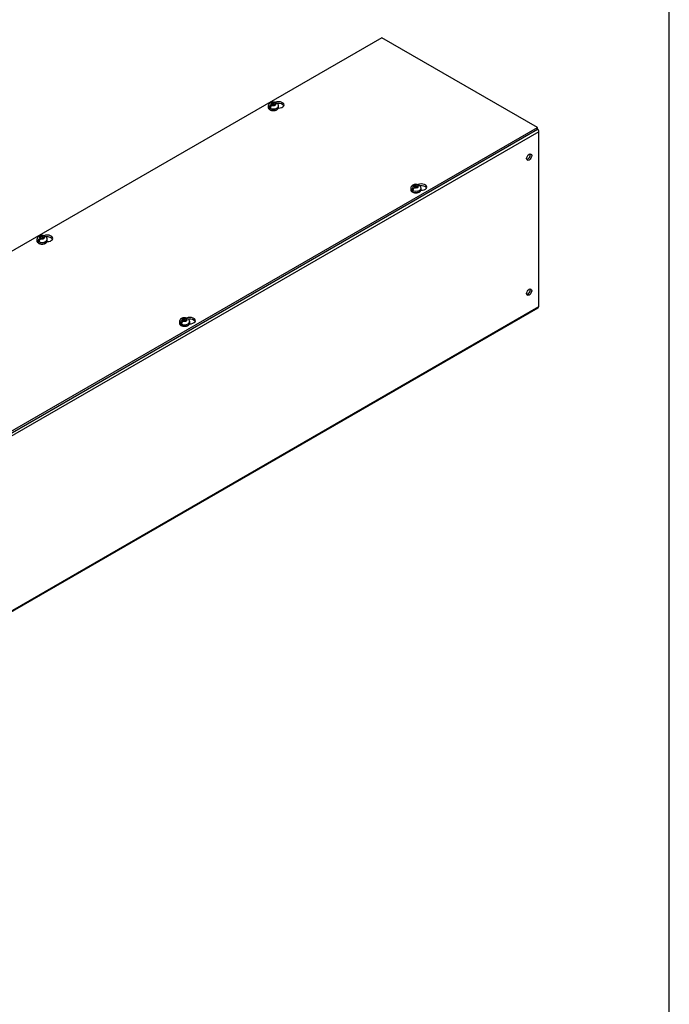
# Model space of a CAD drawing. Header units: inches. Extents: x 1 to 299, y -2 to 199.
# Tile 6 of 7: x 276 to 299, y 133 to 169. Entities that reach past the tile are written whole.
import ezdxf

# ---------------------------------------------------------------- set-up
doc = ezdxf.new("R2010")
doc.units = ezdxf.units.IN
doc.header["$MEASUREMENT"] = 0
for name, color, linetype in [('COM56312-1', 7, 'Continuous'), ('COM56318-1', 7, 'Continuous'), ('Default', 7, 'Continuous'), ('SCS19515', 7, 'Continuous')]:
    doc.layers.add(name, color=color, linetype=linetype)

# ---------------------------------------------------------------- blocks, each defined once
blk = doc.blocks.new('SE7')
at = {"layer": 'COM56312-1', "color": 7, "linetype": 'Continuous'}
for p, q in [((294.625, 164.778), (252.198, 140.283)), ((294.625, 158.363), (294.625, 164.778)), ((252.176, 133.819), (294.602, 158.314)), ((252.198, 133.869), (294.625, 158.363))]:
    blk.add_line(p, q, dxfattribs=at)
for centre, major_axis, start_param, end_param in [((294.548, 164.822), (0.054, -0.0935), 0.785398, 1.92132), ((294.22, 163.875), (-0.066, -0.115), 0.392819, 2.748773), ((294.22, 158.917), (-0.067, -0.115), 0.392819, 2.748773), ((294.548, 158.408), (-0.054, 0.0935), 3.141593, 3.926991)]:
    blk.add_ellipse(centre, major_axis=major_axis, ratio=0.57735, start_param=start_param, end_param=end_param, dxfattribs=at)
for centre in [(294.271, 163.845), (294.271, 158.888)]:
    blk.add_ellipse(centre, major_axis=(-0.066, -0.115), ratio=0.57735, dxfattribs=at)
at = {"layer": 'COM56318-1', "color": 7, "linetype": 'Continuous'}
for p, q in [((288.866, 168.229), (246.484, 143.76)), ((294.581, 164.93), (288.866, 168.229)), ((252.198, 140.46), (294.581, 164.93)), ((252.198, 140.397), (294.581, 164.866)), ((294.581, 164.866), (294.581, 164.93))]:
    blk.add_line(p, q, dxfattribs=at)
for centre, major_axis, start_param, end_param in [((285.081, 165.763), (-0.203, 0), 1.523242, 5.340551), ((285.081, 165.699), (0.203, 0), 0.275127, 1.793174), ((290.309, 162.744), (-0.203, 0), 1.523242, 5.340551), ((290.309, 162.681), (0.203, 0), 0.275127, 1.793174), ((276.596, 160.864), (-0.203, 0), 1.523242, 5.340551), ((276.596, 160.8), (0.203, 0), 0.275127, 1.793174), ((281.824, 157.845), (-0.203, 0), 1.523242, 5.340551), ((281.824, 157.782), (0.203, 0), 0.275127, 1.793174)]:
    blk.add_ellipse(centre, major_axis=major_axis, ratio=0.57735, start_param=start_param, end_param=end_param, dxfattribs=at)
at = {"layer": 'SCS19515', "color": 7, "linetype": 'Continuous'}
for p, q in [((284.701, 165.721), (284.701, 165.672)), ((284.809, 165.712), (284.737, 165.671)), ((284.833, 165.787), (284.802, 165.769)), ((284.833, 165.827), (284.902, 165.827)), ((284.833, 165.787), (284.833, 165.827)), ((284.833, 165.787), (284.833, 165.736)), ((284.833, 165.766), (284.902, 165.766)), ((284.844, 165.745), (284.875, 165.762)), ((284.945, 165.762), (284.875, 165.762)), ((284.933, 165.845), (284.902, 165.827)), ((284.902, 165.766), (284.902, 165.827)), ((284.945, 165.79), (284.902, 165.766)), ((284.945, 165.803), (284.975, 165.82)), ((284.945, 165.803), (284.945, 165.762)), ((285.076, 165.672), (285.076, 165.721)), ((289.929, 162.703), (289.929, 162.654)), ((290.037, 162.693), (289.966, 162.652)), ((290.061, 162.768), (290.03, 162.751)), ((290.061, 162.809), (290.131, 162.809)), ((290.061, 162.768), (290.061, 162.809)), ((290.061, 162.768), (290.061, 162.717)), ((290.061, 162.747), (290.131, 162.747)), ((290.073, 162.726), (290.103, 162.744)), ((290.173, 162.744), (290.103, 162.744)), ((290.161, 162.826), (290.131, 162.809)), ((290.131, 162.747), (290.131, 162.809)), ((290.173, 162.772), (290.131, 162.747)), ((290.173, 162.784), (290.204, 162.802)), ((290.173, 162.784), (290.173, 162.744)), ((290.304, 162.654), (290.304, 162.703)), ((276.347, 160.888), (276.317, 160.87)), ((276.347, 160.928), (276.417, 160.928)), ((276.347, 160.888), (276.347, 160.928)), ((276.347, 160.888), (276.347, 160.837)), ((276.347, 160.867), (276.417, 160.867)), ((276.359, 160.846), (276.39, 160.863)), ((276.459, 160.863), (276.39, 160.863)), ((276.448, 160.946), (276.417, 160.928)), ((276.417, 160.867), (276.417, 160.928)), ((276.459, 160.891), (276.417, 160.867)), ((276.459, 160.904), (276.49, 160.921)), ((276.459, 160.904), (276.459, 160.863)), ((276.216, 160.822), (276.216, 160.773)), ((276.324, 160.813), (276.252, 160.772)), ((276.591, 160.773), (276.591, 160.822)), ((281.444, 157.804), (281.444, 157.755)), ((281.552, 157.794), (281.48, 157.753)), ((281.576, 157.869), (281.545, 157.852)), ((281.576, 157.91), (281.645, 157.91)), ((281.576, 157.869), (281.576, 157.91)), ((281.576, 157.869), (281.576, 157.818)), ((281.576, 157.848), (281.645, 157.848)), ((281.587, 157.827), (281.618, 157.845)), ((281.688, 157.845), (281.618, 157.845)), ((281.676, 157.927), (281.645, 157.91)), ((281.645, 157.848), (281.645, 157.91)), ((281.688, 157.873), (281.645, 157.848)), ((281.688, 157.885), (281.718, 157.903)), ((281.688, 157.885), (281.688, 157.845)), ((281.819, 157.755), (281.819, 157.804))]:
    blk.add_line(p, q, dxfattribs=at)
for centre, radius, start, end in [((284.835, 165.72), 0.133, 117.057, 179.1869), ((284.879, 165.648), 0.144, 122.6431, 170.9725), ((284.888, 165.628), 0.24, 68.8079, 118.2341), ((284.922, 165.624), 0.144, 122.6435, 170.9722), ((284.949, 165.722), 0.127, 359.8101, 52.2851), ((290.064, 162.702), 0.133, 117.057, 179.1869), ((290.108, 162.63), 0.144, 122.6431, 170.9725), ((290.117, 162.609), 0.24, 68.8079, 118.2341), ((290.15, 162.605), 0.144, 122.6435, 170.9722), ((290.177, 162.703), 0.127, 359.8101, 52.2851), ((276.35, 160.821), 0.133, 117.057, 179.1869), ((276.394, 160.749), 0.144, 122.6431, 170.9725), ((276.403, 160.729), 0.24, 68.8079, 118.2341), ((276.436, 160.725), 0.144, 122.6435, 170.9722), ((276.463, 160.823), 0.127, 359.8101, 52.2851), ((281.631, 157.71), 0.24, 68.8079, 118.2341), ((281.578, 157.803), 0.133, 117.057, 179.1869), ((281.622, 157.731), 0.144, 122.6431, 170.9725), ((281.665, 157.706), 0.144, 122.6435, 170.9722), ((281.692, 157.804), 0.127, 359.8101, 52.2851)]:
    blk.add_arc(centre, radius, start, end, dxfattribs=at)
for centre, major_axis, start_param, end_param in [((284.889, 165.721), (-0.187, 0), 6.278747, 6.283185), ((284.889, 165.721), (-0.187, 0), 0, 3.141161), ((284.889, 165.672), (0.187, 0), 3.141593, 3.16457), ((284.889, 165.672), (0.187, 0), 3.16457, 6.283185), ((284.889, 165.734), (-0.186, 0), 0.623612, 0.947184), ((284.889, 165.795), (0.0975, 0), 1.098165, 3.614224), ((284.889, 165.795), (-0.0975, 0), 1.098165, 3.614224), ((290.117, 162.703), (-0.188, 0), 6.278747, 6.283185), ((290.117, 162.703), (-0.188, 0), 0, 3.141161), ((290.117, 162.654), (0.187, 0), 3.141593, 3.16457), ((290.117, 162.654), (0.187, 0), 3.16457, 6.283185), ((290.117, 162.715), (-0.186, 0), 0.623612, 0.947184), ((290.117, 162.776), (0.0975, 0), 1.098165, 3.614224), ((290.117, 162.776), (-0.0975, 0), 1.098165, 3.614224), ((276.403, 160.896), (0.0975, 0), 1.098165, 3.614224), ((276.403, 160.896), (-0.0975, 0), 1.098165, 3.614224), ((276.403, 160.822), (-0.188, 0), 6.278747, 6.283185), ((276.403, 160.822), (-0.188, 0), 0, 3.141161), ((276.403, 160.773), (0.188, 0), 3.141593, 3.16457), ((276.403, 160.773), (0.188, 0), 3.16457, 6.283185), ((276.403, 160.835), (-0.186, 0), 0.623612, 0.947184), ((281.632, 157.804), (-0.188, 0), 6.278747, 6.283185), ((281.632, 157.804), (-0.188, 0), 0, 3.141161), ((281.632, 157.755), (0.187, 0), 3.141593, 3.16457), ((281.632, 157.755), (0.187, 0), 3.16457, 6.283185), ((281.632, 157.816), (-0.186, 0), 0.623612, 0.947184), ((281.632, 157.877), (0.0975, 0), 1.098165, 3.614224), ((281.632, 157.877), (-0.0975, 0), 1.098165, 3.614224)]:
    blk.add_ellipse(centre, major_axis=major_axis, ratio=0.57735, start_param=start_param, end_param=end_param, dxfattribs=at)
for points, knots in [([(284.702, 165.669), (284.702, 165.663), (284.703, 165.65), (284.713, 165.628), (284.73, 165.606), (284.754, 165.587), (284.785, 165.572), (284.821, 165.56), (284.859, 165.554), (284.899, 165.553), (284.939, 165.557), (284.975, 165.566), (285.001, 165.576), (285.013, 165.583), (285.016, 165.584)], [0, 0, 0, 0, 0.054611, 0.139303, 0.225621, 0.316078, 0.409828, 0.504562, 0.599048, 0.693311, 0.787652, 0.882357, 0.972718, 1, 1, 1, 1]), ([(284.997, 165.821), (284.997, 165.825), (284.996, 165.828), (284.993, 165.835), (284.992, 165.838), (284.988, 165.843), (284.985, 165.846), (284.981, 165.85), (284.978, 165.851), (284.972, 165.853), (284.969, 165.854), (284.962, 165.854), (284.959, 165.854), (284.952, 165.853), (284.948, 165.852), (284.941, 165.849), (284.937, 165.847), (284.933, 165.845)], [0, 0, 0, 0, 0.125, 0.125, 0.25, 0.25, 0.375, 0.375, 0.5, 0.5, 0.625, 0.625, 0.75, 0.75, 0.875, 0.875, 1, 1, 1, 1]), ([(284.975, 165.82), (284.979, 165.823), (284.983, 165.824), (284.99, 165.827), (284.994, 165.828), (285.001, 165.83), (285.005, 165.83), (285.011, 165.829), (285.014, 165.829), (285.02, 165.827), (285.023, 165.825), (285.026, 165.823), (285.026, 165.823), (285.026, 165.822)], [0, 0, 0, 0, 0.125, 0.125, 0.25, 0.25, 0.375, 0.375, 0.5, 0.5, 0.625, 0.625, 0.6405235, 0.6405235, 0.6405235, 0.6405235]), ([(285.016, 165.584), (285.022, 165.588), (285.036, 165.596), (285.055, 165.615), (285.069, 165.638), (285.076, 165.658), (285.075, 165.668), (285.075, 165.671)], [0, 0, 0, 0, 0.148729, 0.429797, 0.676739, 0.91417, 1, 1, 1, 1]), ([(289.931, 162.651), (289.931, 162.644), (289.931, 162.631), (289.941, 162.609), (289.958, 162.588), (289.983, 162.569), (290.013, 162.553), (290.049, 162.542), (290.088, 162.535), (290.128, 162.534), (290.167, 162.538), (290.204, 162.547), (290.23, 162.558), (290.241, 162.564), (290.244, 162.566)], [0, 0, 0, 0, 0.054611, 0.139303, 0.225621, 0.316078, 0.409828, 0.504562, 0.599048, 0.693311, 0.787652, 0.882357, 0.972718, 1, 1, 1, 1]), ([(290.226, 162.802), (290.225, 162.806), (290.224, 162.81), (290.221, 162.817), (290.22, 162.82), (290.216, 162.825), (290.214, 162.827), (290.209, 162.831), (290.206, 162.832), (290.2, 162.835), (290.197, 162.835), (290.191, 162.836), (290.187, 162.835), (290.18, 162.834), (290.176, 162.833), (290.169, 162.83), (290.165, 162.828), (290.161, 162.826)], [0, 0, 0, 0, 0.125, 0.125, 0.25, 0.25, 0.375, 0.375, 0.5, 0.5, 0.625, 0.625, 0.75, 0.75, 0.875, 0.875, 1, 1, 1, 1]), ([(290.204, 162.802), (290.208, 162.804), (290.211, 162.806), (290.219, 162.809), (290.222, 162.81), (290.23, 162.811), (290.233, 162.811), (290.24, 162.811), (290.243, 162.81), (290.249, 162.808), (290.251, 162.806), (290.254, 162.804), (290.254, 162.804), (290.255, 162.804)], [0, 0, 0, 0, 0.125, 0.125, 0.25, 0.25, 0.375, 0.375, 0.5, 0.5, 0.625, 0.625, 0.6405235, 0.6405235, 0.6405235, 0.6405235]), ([(290.244, 162.566), (290.25, 162.569), (290.264, 162.578), (290.284, 162.596), (290.298, 162.619), (290.305, 162.639), (290.304, 162.65), (290.303, 162.653)], [0, 0, 0, 0, 0.148729, 0.429797, 0.676739, 0.91417, 1, 1, 1, 1]), ([(276.512, 160.922), (276.511, 160.926), (276.51, 160.929), (276.508, 160.936), (276.506, 160.939), (276.502, 160.945), (276.5, 160.947), (276.495, 160.951), (276.493, 160.952), (276.487, 160.954), (276.484, 160.955), (276.477, 160.955), (276.474, 160.955), (276.466, 160.954), (276.463, 160.953), (276.455, 160.95), (276.451, 160.948), (276.448, 160.946)], [0, 0, 0, 0, 0.125, 0.125, 0.25, 0.25, 0.375, 0.375, 0.5, 0.5, 0.625, 0.625, 0.75, 0.75, 0.875, 0.875, 1, 1, 1, 1]), ([(276.49, 160.921), (276.494, 160.924), (276.498, 160.925), (276.505, 160.928), (276.509, 160.929), (276.516, 160.931), (276.519, 160.931), (276.526, 160.93), (276.529, 160.93), (276.535, 160.928), (276.538, 160.926), (276.541, 160.924), (276.541, 160.924), (276.541, 160.923)], [0, 0, 0, 0, 0.125, 0.125, 0.25, 0.25, 0.375, 0.375, 0.5, 0.5, 0.625, 0.625, 0.6405235, 0.6405235, 0.6405235, 0.6405235]), ([(276.217, 160.77), (276.217, 160.764), (276.217, 160.751), (276.227, 160.729), (276.245, 160.707), (276.269, 160.688), (276.3, 160.673), (276.335, 160.661), (276.374, 160.655), (276.414, 160.654), (276.454, 160.658), (276.49, 160.667), (276.516, 160.677), (276.528, 160.684), (276.531, 160.685)], [0, 0, 0, 0, 0.054611, 0.139303, 0.225621, 0.316078, 0.409828, 0.504562, 0.599048, 0.693311, 0.787652, 0.882357, 0.972718, 1, 1, 1, 1]), ([(276.531, 160.685), (276.536, 160.689), (276.55, 160.697), (276.57, 160.716), (276.584, 160.739), (276.591, 160.759), (276.59, 160.769), (276.59, 160.773)], [0, 0, 0, 0, 0.148729, 0.429797, 0.676739, 0.91417, 1, 1, 1, 1]), ([(281.445, 157.752), (281.445, 157.746), (281.446, 157.732), (281.456, 157.71), (281.473, 157.689), (281.498, 157.67), (281.528, 157.654), (281.564, 157.643), (281.602, 157.636), (281.642, 157.635), (281.682, 157.639), (281.718, 157.648), (281.744, 157.659), (281.756, 157.665), (281.759, 157.667)], [0, 0, 0, 0, 0.054611, 0.139303, 0.225621, 0.316078, 0.409828, 0.504562, 0.599048, 0.693311, 0.787652, 0.882357, 0.972718, 1, 1, 1, 1]), ([(281.74, 157.903), (281.74, 157.907), (281.739, 157.911), (281.736, 157.918), (281.735, 157.921), (281.731, 157.926), (281.729, 157.928), (281.724, 157.932), (281.721, 157.933), (281.715, 157.936), (281.712, 157.936), (281.705, 157.937), (281.702, 157.937), (281.695, 157.935), (281.691, 157.934), (281.684, 157.931), (281.68, 157.93), (281.676, 157.927)], [0, 0, 0, 0, 0.125, 0.125, 0.25, 0.25, 0.375, 0.375, 0.5, 0.5, 0.625, 0.625, 0.75, 0.75, 0.875, 0.875, 1, 1, 1, 1]), ([(281.718, 157.903), (281.722, 157.905), (281.726, 157.907), (281.734, 157.91), (281.737, 157.911), (281.744, 157.912), (281.748, 157.912), (281.754, 157.912), (281.758, 157.911), (281.763, 157.909), (281.766, 157.908), (281.769, 157.905), (281.769, 157.905), (281.769, 157.905)], [0, 0, 0, 0, 0.125, 0.125, 0.25, 0.25, 0.375, 0.375, 0.5, 0.5, 0.625, 0.625, 0.6405235, 0.6405235, 0.6405235, 0.6405235]), ([(281.759, 157.667), (281.765, 157.67), (281.779, 157.679), (281.798, 157.697), (281.812, 157.72), (281.819, 157.74), (281.818, 157.751), (281.818, 157.754)], [0, 0, 0, 0, 0.148729, 0.429797, 0.676739, 0.91417, 1, 1, 1, 1])]:
    blk.add_open_spline(points, degree=3, knots=knots, dxfattribs=at)
blk = doc.blocks.new('BORDER')
at = {"layer": 'Default', "color": 7, "linetype": 'Continuous'}
blk.add_line((0, 0), (0, 27.86), dxfattribs=at)

msp = doc.modelspace()

# ---------------------------------------------------------------- block references
at = {"layer": 'Default', "color": 7, "xscale": 7.12, "yscale": 7.12, "zscale": 7.12}
msp.add_blockref('BORDER', (299.411, 0.564), dxfattribs=at)
at = {"layer": 'Default'}
msp.add_blockref('SE7', (0, 0), dxfattribs=at)

doc.saveas('drawing.dxf')
